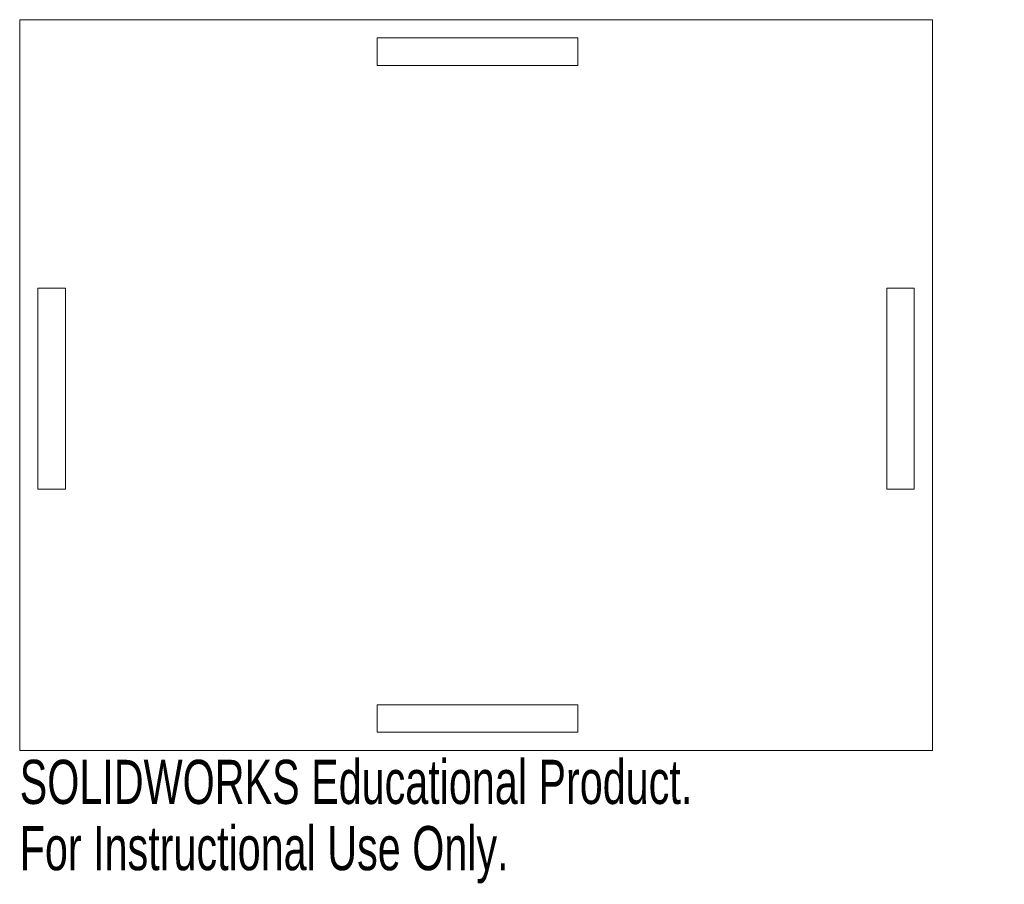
# Model space of a CAD drawing. Header units: millimetres. Extents: x 0 to 108, y -15 to 80.
import ezdxf

# ---------------------------------------------------------------- set-up
doc = ezdxf.new("R2010")
doc.units = ezdxf.units.MM
doc.styles.add('SLDTEXTSTYLE0', font='TXT', dxfattribs={"width": 0.7})

msp = doc.modelspace()

# ---------------------------------------------------------------- linework, layer by layer
at = {"color": 7, "linetype": 'Continuous', "lineweight": 15}
for p, q in [((100, 80), (0, 80)), ((0, 80), (0, 0)), ((100, 0), (100, 80)), ((61.16, 78), (39.16, 78)), ((39.16, 78), (39.16, 75)), ((61.16, 75), (61.16, 78)), ((39.16, 75), (61.16, 75)), ((5, 50.6), (2, 50.6)), ((2, 50.6), (2, 28.6)), ((5, 28.6), (5, 50.6)), ((98, 50.6), (95, 50.6)), ((95, 50.6), (95, 28.6)), ((98, 28.6), (98, 50.6)), ((2, 28.6), (5, 28.6)), ((95, 28.6), (98, 28.6)), ((61.16, 5), (39.16, 5)), ((39.16, 5), (39.16, 2)), ((61.16, 2), (61.16, 5)), ((39.16, 2), (61.16, 2)), ((0, 0), (100, 0))]:
    msp.add_line(p, q, dxfattribs=at)

# ---------------------------------------------------------------- texts
at = {"color": 7, "linetype": 'Continuous', "char_height": 4.8336, "attachment_point": 1, "style": 'SLDTEXTSTYLE0'}
for s, insert in [('SOLIDWORKS Educational Product.', (0, -1.02)), ('For Instructional Use Only.', (0, -8.27))]:
    msp.add_mtext(s, dxfattribs=dict(at, insert=insert))

doc.saveas('drawing.dxf')
